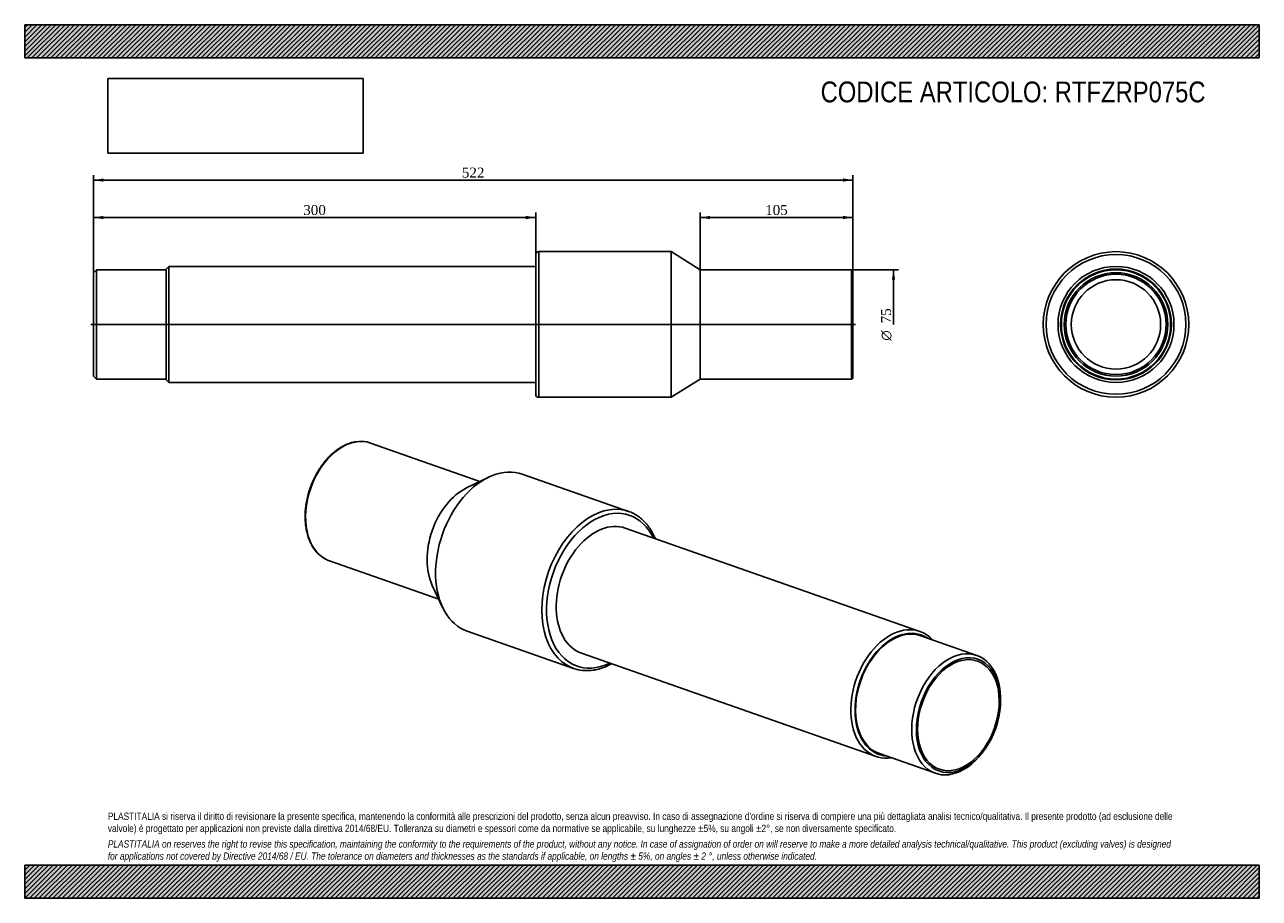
# Model space of a CAD drawing. Header units: millimetres. Extents: x 0 to 742, y 0 to 525.
import ezdxf
from ezdxf.enums import TextEntityAlignment as Align
from ezdxf.lldxf.tags import DXFTag

# ---------------------------------------------------------------- set-up
doc = ezdxf.new("R2010")
doc.units = ezdxf.units.MM
doc.header["$LTSCALE"] = 2.5
for name, color, linetype in [('COPERTURA_TUBO', 7, 'Continuous'), ('Default', 7, 'Continuous'), ('DV2_Default', 7, 'Continuous'), ('PARTE_PE_', 7, 'Continuous'), ('PARTEA_ACCIAIO', 7, 'Continuous')]:
    doc.layers.add(name, color=color, linetype=linetype)
doc.styles.add('SEACAD_Solid_Edge_ANSI1_Symbols', font='semeca1.ttf')
doc.styles.add('SEACAD_Times_New_Roman', font='times.ttf')
tags = doc.linetypes.add('CENTER2', pattern=[28.575, 19.05, -3.175, 3.175, -3.175]).pattern_tags.tags
tags[10:11] = [DXFTag(74, 4), DXFTag(75, 0), DXFTag(340, '0'), DXFTag(46, 0.0), DXFTag(50, 0.0), DXFTag(44, 0.0), DXFTag(45, 0.0)]
tags[8:9] = [DXFTag(74, 4), DXFTag(75, 0), DXFTag(340, '0'), DXFTag(46, 0.0), DXFTag(50, 0.0), DXFTag(44, 0.0), DXFTag(45, 0.0)]
tags[6:7] = [DXFTag(74, 4), DXFTag(75, 0), DXFTag(340, '0'), DXFTag(46, 0.0), DXFTag(50, 0.0), DXFTag(44, 0.0), DXFTag(45, 0.0)]
tags[4:5] = [DXFTag(74, 4), DXFTag(75, 0), DXFTag(340, '0'), DXFTag(46, 0.0), DXFTag(50, 0.0), DXFTag(44, 0.0), DXFTag(45, 0.0)]
doc.dimstyles.new('ANSImm', dxfattribs={"dimtxt": 6, "dimasz": 6, "dimexe": 3, "dimexo": 0, "dimgap": 1.5, "dimtad": 1, "dimlfac": 1.142857, "dimdsep": 46, "dimtxsty": 'SEACAD_Times_New_Roman', "dimblk1": '_SE_FILLED', "dimblk2": '_SE_FILLED', "dimsah": 1, "dimcen": 3, "dimazin": 0, "dimtfac": 0.85, "dimtdec": 3, "dimtofl": 0, "dimtmove": 0, "dimatfit": 3, "dimfxl": 1, "dimarcsym": 0})
picture_1 = doc.add_image_def('image1.jpg', size_in_pixel=(4302, 1260))

# ---------------------------------------------------------------- blocks, each defined once
blk = doc.blocks.new('SE')
at = {"layer": 'COPERTURA_TUBO', "color": 7, "linetype": 'Continuous'}
for p, q in [((538.35, 160.41), (361.21, 222.45)), ((334.87, 147.23), (512.01, 85.19))]:
    blk.add_line(p, q, dxfattribs=at)
for centre, major_axis, start_param, end_param in [((525.18, 122.8), (13.17, 37.61), 0, 3.483002), ((526.44, 122.36), (12.58, 35.91), 0, 3.303886), ((525.18, 122.8), (13.17, 37.61), 5.941775, 6.283185), ((526.44, 122.36), (12.58, 35.91), 6.120892, 6.283185)]:
    blk.add_ellipse(centre, major_axis=major_axis, ratio=0.667959, start_param=start_param, end_param=end_param, dxfattribs=at)
at = {"layer": 'PARTE_PE_', "color": 7, "linetype": 'Continuous'}
for p, q in [((273.81, 250.57), (208.02, 273.61)), ((278.72, 252.97), (265.67, 246.58)), ((363.16, 232.52), (299.25, 254.91)), ((183.23, 202.83), (249.02, 179.78)), ((245.15, 187.98), (251.36, 174.84)), ((266.19, 160.53), (330.11, 138.14))]:
    blk.add_line(p, q, dxfattribs=at)
for centre, radius, start, end in [((202.08, 256.12), 18.48, 78.61408, 98.49393), ((338.16, 161.58), 24.77, 254.69077, 278.54186)]:
    blk.add_arc(centre, radius, start, end, dxfattribs=at)
for centre, major_axis, start_param, end_param in [((195.63, 238.22), (12.4, 35.39), 0.091876, 3.049679), ((195.63, 238.22), (12.4, 35.39), 0, 0.091876), ((282.72, 207.72), (16.53, 47.19), 0, 3.141593), ((268.67, 212.64), (12.4, 35.39), 0.59556, 2.546033), ((346.64, 185.33), (-16.53, -47.19), 3.187469, 6.23811), ((348.04, 184.84), (15.87, 45.3), 0, 3.732908), ((346.64, 185.33), (-16.53, -47.19), 3.096067, 3.187469), ((348.04, 184.84), (13.17, 37.61), 0, 3.141593), ((348.04, 184.84), (15.87, 45.3), 5.69187, 6.283185), ((195.63, 238.22), (12.4, 35.39), 3.049679, 3.141593), ((346.64, 185.33), (-16.53, -47.19), 6.23811, 6.283185), ((346.64, 185.33), (-16.53, -47.19), 0, 0.044945)]:
    blk.add_ellipse(centre, major_axis=major_axis, ratio=0.667959, start_param=start_param, end_param=end_param, dxfattribs=at)
for points, knots in [([(199.35, 274.4), (199.09, 274.36), (198.45, 274.26), (197.29, 274.01), (195.97, 273.65), (194.62, 273.19), (193.29, 272.64), (191.96, 272.02), (190.63, 271.3), (189.32, 270.51), (188.03, 269.63), (186.76, 268.68), (185.5, 267.66), (184.28, 266.56), (183.08, 265.39), (181.91, 264.16), (180.78, 262.86), (179.68, 261.5), (178.62, 260.08), (177.61, 258.62), (176.63, 257.1), (175.71, 255.53), (174.83, 253.93), (174.01, 252.28), (173.24, 250.6), (172.52, 248.89), (171.86, 247.16), (171.25, 245.4), (170.71, 243.63), (170.23, 241.84), (169.81, 240.04), (169.45, 238.24), (169.16, 236.44), (168.93, 234.64), (168.76, 232.85), (168.67, 231.07), (168.63, 229.32), (168.67, 227.58), (168.77, 225.87), (168.94, 224.18), (169.17, 222.53), (169.47, 220.92), (169.83, 219.36), (170.26, 217.83), (170.75, 216.36), (171.3, 214.94), (171.92, 213.58), (172.59, 212.28), (173.32, 211.04), (174.1, 209.87), (174.94, 208.77), (175.83, 207.74), (176.77, 206.79), (177.76, 205.92), (178.79, 205.12), (179.85, 204.42), (180.64, 203.96), (181.02, 203.78), (181.05, 203.77)], [0, 0, 0, 0, 0.009761, 0.027956, 0.046172, 0.064418, 0.082689, 0.100983, 0.119296, 0.137623, 0.155962, 0.174309, 0.192661, 0.211016, 0.229373, 0.24773, 0.266085, 0.284439, 0.302791, 0.321141, 0.339488, 0.357833, 0.376177, 0.394518, 0.412859, 0.431198, 0.449538, 0.467877, 0.486216, 0.504556, 0.522898, 0.54124, 0.559585, 0.577932, 0.596282, 0.614635, 0.632991, 0.65135, 0.669713, 0.688078, 0.706446, 0.724816, 0.743186, 0.761555, 0.779921, 0.798282, 0.816634, 0.834974, 0.853298, 0.871602, 0.889882, 0.908134, 0.926354, 0.944542, 0.962695, 0.980815, 0.998907, 1, 1, 1, 1]), ([(379.27, 216.14), (379.16, 216.4), (378.82, 217.19), (378.21, 218.49), (377.41, 219.99), (376.56, 221.42), (375.65, 222.79), (374.68, 224.09), (373.67, 225.31), (372.6, 226.46), (371.49, 227.54), (370.32, 228.53), (369.12, 229.44), (367.87, 230.28), (366.6, 231.01), (365.49, 231.58), (364.87, 231.84), (364.65, 231.93)], [0.7837323, 0.7837323, 0.7837323, 0.7837323, 0.7913462, 0.8070145, 0.8226678, 0.8383024, 0.8539144, 0.8695001, 0.8850557, 0.9005784, 0.9160659, 0.9315173, 0.9469327, 0.962314, 0.9776646, 0.9929892, 1, 1, 1, 1]), ([(341.84, 137.08), (342.14, 137.12), (342.89, 137.24), (344.23, 137.51), (345.78, 137.91), (347.34, 138.4), (348.89, 138.98), (350.45, 139.64), (351.79, 140.29), (352.61, 140.73), (352.92, 140.9)], [0, 0, 0, 0, 0.0083872, 0.023865, 0.0393649, 0.0548971, 0.0704591, 0.0860476, 0.101659, 0.1111156, 0.1111156, 0.1111156, 0.1111156])]:
    blk.add_open_spline(points, degree=3, knots=knots, dxfattribs=at)
at = {"layer": 'PARTEA_ACCIAIO', "color": 7, "linetype": 'Continuous'}
for p, q in [((572.57, 145.99), (538.85, 157.8)), ((586.86, 117.81), (586.87, 118.74)), ((514.03, 86.92), (547.74, 75.11)), ((575.93, 87.49), (576.49, 88.22))]:
    blk.add_line(p, q, dxfattribs=at)
for centre, major_axis, start_param, end_param in [((526.44, 122.36), (-12.41, -35.44), 3.141593, 6.283185), ((526.44, 122.36), (-12.58, -35.91), 2.9793, 6.283185), ((560.16, 110.55), (12.41, 35.44), 0, 4.255787), ((560.16, 110.55), (12.41, 35.44), 5.168991, 6.283185), ((526.44, 122.36), (-12.58, -35.91), 0, 0.162293)]:
    blk.add_ellipse(centre, major_axis=major_axis, ratio=0.667959, start_param=start_param, end_param=end_param, dxfattribs=at)
for major_axis in [(11.75, 33.55), (11.39, 32.51)]:
    blk.add_ellipse((561.56, 110.06), major_axis=major_axis, ratio=0.667959, dxfattribs=at)
blk = doc.blocks.new('SE1')
at = {"layer": 'COPERTURA_TUBO', "color": 7, "linetype": 'Continuous'}
for p, q in [((86.68, 379.74), (85.11, 378.16)), ((86.68, 310), (86.68, 379.74)), ((307.36, 379.74), (86.68, 379.74)), ((85.11, 311.57), (85.11, 378.16)), ((85.11, 311.57), (86.68, 310)), ((86.68, 310), (307.36, 310))]:
    blk.add_line(p, q, dxfattribs=at)
at = {"layer": 'DV2_Default', "color": 7, "linetype": 'CENTER2'}
blk.add_line((39.82, 344.87), (499.64, 344.87), dxfattribs=at)
at = {"layer": 'PARTE_PE_', "color": 7, "linetype": 'Continuous'}
for p, q in [((307.36, 302.87), (307.36, 386.87)), ((309.11, 388.62), (309.11, 301.12)), ((388.73, 388.62), (309.11, 388.62)), ((388.73, 301.12), (388.73, 388.62)), ((406.23, 377.68), (388.73, 388.62)), ((406.23, 312.05), (406.23, 377.68)), ((497.23, 377.68), (406.23, 377.68)), ((497.23, 312.05), (497.23, 377.68)), ((498.11, 376.8), (498.11, 312.93)), ((388.73, 301.12), (406.23, 312.05)), ((406.23, 312.05), (497.23, 312.05)), ((309.11, 301.12), (388.73, 301.12))]:
    blk.add_line(p, q, dxfattribs=at)
for centre, radius, start, end in [((309.11, 386.87), 1.75, 90, 180), ((497.23, 376.8), 0.875, 0, 90), ((497.23, 312.93), 0.875, 270, 0), ((309.11, 302.87), 1.75, 180, 270)]:
    blk.add_arc(centre, radius, start, end, dxfattribs=at)
at = {"layer": 'PARTEA_ACCIAIO', "color": 7, "linetype": 'Continuous'}
for p, q in [((43.11, 377.72), (41.36, 375.97)), ((41.36, 313.76), (41.36, 375.97)), ((43.11, 377.72), (43.11, 312.01)), ((85.11, 377.72), (43.11, 377.72)), ((85.11, 311.57), (85.11, 378.16)), ((41.36, 313.76), (43.11, 312.01)), ((43.11, 312.01), (85.11, 312.01))]:
    blk.add_line(p, q, dxfattribs=at)
blk = doc.blocks.new('SE2')
at = {"layer": 'COPERTURA_TUBO', "color": 7, "linetype": 'Continuous'}
for radius in [34.87, 33.29]:
    blk.add_circle((656.31, 344.87), radius, dxfattribs=at)
at = {"layer": 'PARTE_PE_', "color": 7, "linetype": 'Continuous'}
for radius in [43.75, 42, 26.86]:
    blk.add_circle((656.31, 344.87), radius, dxfattribs=at)
at = {"layer": 'PARTEA_ACCIAIO', "color": 7, "linetype": 'Continuous'}
for radius in [33.29, 32.86, 31.11, 30.14]:
    blk.add_circle((656.31, 344.87), radius, dxfattribs=at)
blk = doc.blocks.new('GDimGGroup')
at = {"layer": 'Default', "linetype": 'Continuous'}
blk.add_hatch(color=7, dxfattribs=at).paths.add_polyline_path([(523.51, 371.68), (522.51, 377.68), (521.51, 371.68)])
at = {"layer": 'Default', "color": 7, "linetype": 'Continuous'}
for p, q in [((497.23, 377.68), (525.51, 377.68)), ((522.51, 377.68), (522.51, 344.87))]:
    blk.add_line(p, q, dxfattribs=at)
for s, style, p in [('75', 'SEACAD_Times_New_Roman', (515.01, 345.54)), ('O', 'SEACAD_Solid_Edge_ANSI1_Symbols', (515.01, 335.1))]:
    blk.add_text(s, height=6, rotation=90, dxfattribs=dict(at, style=style)).set_placement(p, align=Align.TOP_LEFT)
blk = doc.blocks.new('DMBLK43')
at = {"layer": 'Default', "linetype": 'Continuous'}
for points in [[(412.23, 410.13), (406.23, 409.13), (412.23, 408.13)], [(492.11, 410.13), (492.11, 408.13), (498.11, 409.13)]]:
    blk.add_hatch(color=7, dxfattribs=at).paths.add_polyline_path(points)
at = {"layer": 'Default', "color": 7, "linetype": 'Continuous'}
for p, q in [((406.23, 377.68), (406.23, 412.13)), ((498.11, 409.13), (406.23, 409.13)), ((498.11, 376.8), (498.11, 412.13))]:
    blk.add_line(p, q, dxfattribs=at)
at = {"layer": 'Default', "color": 7, "linetype": 'Continuous', "style": 'SEACAD_Times_New_Roman'}
blk.add_text('105', height=6, dxfattribs=at).set_placement((445.34, 416.63), align=Align.TOP_LEFT)
blk = doc.blocks.new('_SE_FILLED')
at = {"color": 0}
blk.add_line((0, 0), (-1, 0), dxfattribs=at)
blk.add_solid([(0, 0), (-1, -0.1665), (-1, 0.1665), (0, 0)], dxfattribs=at)
blk = doc.blocks.new('DMBLK44')
at = {"layer": 'Default', "linetype": 'Continuous'}
for points in [[(47.36, 410.13), (41.36, 409.13), (47.36, 408.13)], [(301.36, 410.13), (301.36, 408.13), (307.36, 409.13)]]:
    blk.add_hatch(color=7, dxfattribs=at).paths.add_polyline_path(points)
at = {"layer": 'Default', "color": 7, "linetype": 'Continuous'}
for p, q in [((41.36, 375.97), (41.36, 412.13)), ((307.36, 409.13), (41.36, 409.13)), ((307.36, 386.87), (307.36, 412.13))]:
    blk.add_line(p, q, dxfattribs=at)
at = {"layer": 'Default', "color": 7, "linetype": 'Continuous', "style": 'SEACAD_Times_New_Roman'}
blk.add_text('300', height=6, dxfattribs=at).set_placement((167.53, 416.63), align=Align.TOP_LEFT)
blk = doc.blocks.new('DMBLK45')
at = {"layer": 'Default', "linetype": 'Continuous'}
for points in [[(47.36, 432.63), (41.36, 431.63), (47.36, 430.63)], [(492.11, 432.63), (492.11, 430.63), (498.11, 431.63)]]:
    blk.add_hatch(color=7, dxfattribs=at).paths.add_polyline_path(points)
at = {"layer": 'Default', "color": 7, "linetype": 'Continuous'}
for p, q in [((41.36, 375.97), (41.36, 434.63)), ((41.36, 431.63), (498.11, 431.63)), ((498.11, 376.8), (498.11, 434.63))]:
    blk.add_line(p, q, dxfattribs=at)
at = {"layer": 'Default', "color": 7, "linetype": 'Continuous', "style": 'SEACAD_Times_New_Roman'}
blk.add_text('522', height=6, dxfattribs=at).set_placement((262.91, 439.13), align=Align.TOP_LEFT)

msp = doc.modelspace()

# ---------------------------------------------------------------- hatches: boundary and pattern name
at = {"layer": 'Default', "linetype": 'Continuous'}
h = msp.add_hatch(dxfattribs=at)
h.set_pattern_fill('LINE', scale=0.62992, angle=45, style=0)
h.paths.add_polyline_path([(742.5, 505), (742.5, 525), (0, 525), (0, 505)])
for points in [[(742.5, 505), (742.5, 525), (0, 525), (0, 505)], [(742.5, 0), (742.5, 20), (0, 20), (0, 0)]]:
    msp.add_hatch(color=7, dxfattribs=at).paths.add_polyline_path(points)
h = msp.add_hatch(dxfattribs=at)
h.set_pattern_fill('LINE', scale=0.62992, angle=45, style=0)
h.paths.add_polyline_path([(742.5, 0), (742.5, 20), (0, 20), (0, 0)])

# ---------------------------------------------------------------- linework, layer by layer
at = {"layer": 'Default', "color": 7, "linetype": 'Continuous'}
for p, q in [((0, 525), (742.5, 525)), ((0, 505), (0, 525)), ((742.5, 525), (742.5, 505)), ((742.5, 505), (0, 505)), ((0, 20), (742.5, 20)), ((0, 0), (0, 20)), ((742.5, 20), (742.5, 0)), ((742.5, 0), (0, 0))]:
    msp.add_line(p, q, dxfattribs=at)

# ---------------------------------------------------------------- block references
at = {"layer": 'Default'}
for name in ['SE1', 'SE2', 'GDimGGroup', 'SE']:
    msp.add_blockref(name, (0, 0), dxfattribs=at)

# ---------------------------------------------------------------- texts
at = {"layer": 'Default', "attachment_point": 1}
for s, insert, char_height, width in [('{\\fArial Narrow|b0||i0||c0|p34;\\C7;\\H12.5;\\W1.;CODICE ARTICOLO: RTFZRP075C}', (478.6619, 490.8552), 12.5, 250.967681), ("{\\fArial Narrow|b0||i0||c0|p34;\\C7;\\H4.375;\\W1.;PLASTITALIA si riserva il diritto di revisionare la presente specifica, mantenendo la conformità alle prescrizioni del prodotto, senza alcun preavviso. In caso di assegnazione d'ordine si riserva di compiere una più dettagliata analisi tecnico/qualitativa. Il presente prodotto (ad esclusione delle \\P}{\\fArial Narrow|b0||i0||c0|p34;\\C7;\\H4.375;\\W1.;valvole) è progettato per applicazioni non previste dalla direttiva 2014/68/EU. Tolleranza su diametri e spessori come da normative se applicabile, su lunghezze ±5%, su angoli ±2°, se non diversamente specificato.\\P}{\\fArial Narrow|b0||i0||c0|p34;\\C7;\\H1.25;\\W1.;   \\P}{\\fArial Narrow|b0||i1||c0|p34;\\C7;\\H4.375;\\W1.;PLASTITALIA on reserves the right to revise this specification, maintaining the conformity to the requirements of the product, without any notice. In case of assignation of order on will reserve to make a more detailed analysis technical/qualitative. This product (excluding valves) is designed \\P}{\\fArial Narrow|b0||i1||c0|p34;\\C7;\\H4.375;\\W1.;for applications not covered by Directive 2014/68 / EU. The tolerance on diameters and thicknesses as the standards if applicable, on lengths ± 5%, on angles ± 2 °, unless otherwise indicated.\\P}", (50, 51.5059), 4.375, 642.5)]:
    msp.add_mtext(s, dxfattribs=dict(at, insert=insert, char_height=char_height, width=width))

# ---------------------------------------------------------------- dimensions: what is measured, and where the dimension line sits
at = {"layer": 'Default', "color": 7, "linetype": 'Continuous'}
dim = msp.add_linear_dim(base=(41.3556, 431.6339), p1=(41.3556, 375.9727), p2=(498.1056, 376.8039), angle=0.1042738, text='\\A1;<>', dimstyle='ANSImm', dxfattribs=at)
dim.commit()
dim.dimension.update_dxf_attribs({"geometry": 'DMBLK45', "text_midpoint": (269.7306, 431.6339), "dimtype": 161})
dim = msp.add_linear_dim(base=(41.3556, 409.1339), p1=(307.3556, 386.8664), p2=(41.3556, 375.9727), text='\\A1;<>', dimstyle='ANSImm', override={"dimdec": 0, "dimrnd": 10, "dimtdec": 4}, dxfattribs=at)
dim.commit()
dim.dimension.update_dxf_attribs({"geometry": 'DMBLK44', "text_midpoint": (174.3556, 409.1339), "dimtype": 160})
dim = msp.add_linear_dim(base=(406.2306, 409.1339), p1=(498.1056, 376.8039), p2=(406.2306, 377.6789), text='\\A1;<>', dimstyle='ANSImm', dxfattribs=at)
dim.commit()
dim.dimension.update_dxf_attribs({"geometry": 'DMBLK43', "text_midpoint": (452.1681, 409.1339), "dimtype": 160})

# ---------------------------------------------------------------- pictures from other files: only their frames are drawn
image = msp.add_image(picture_1, insert=(50, 447.7579), size_in_units=(153.6429, 45))
image.dxf.flags = 7

doc.saveas('drawing.dxf')
